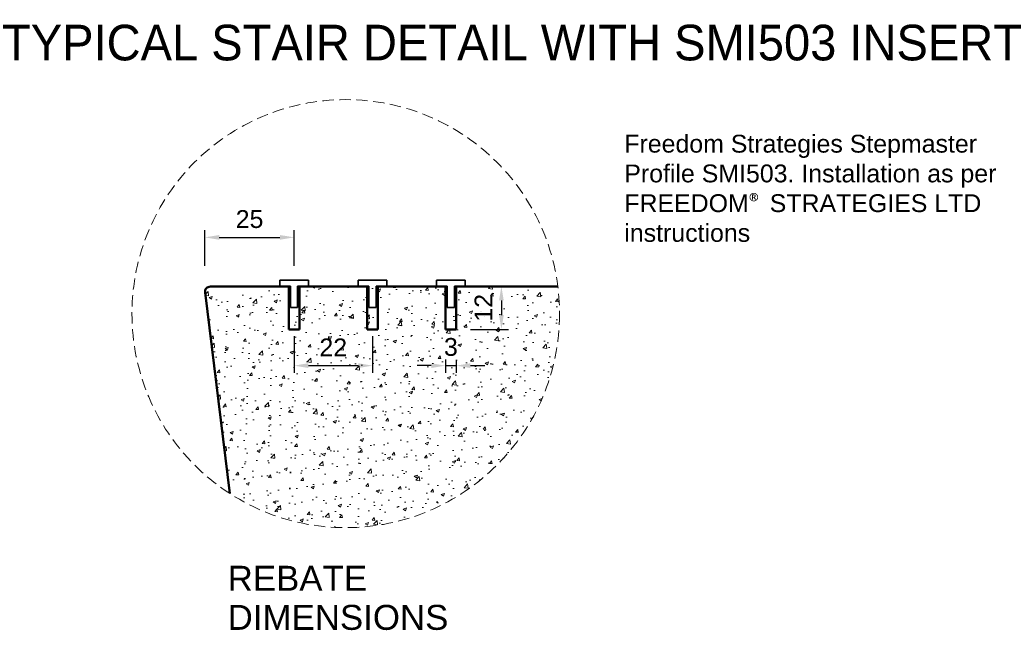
# Model space of a CAD drawing. Header units: millimetres. Extents: x -347 to 646, y -989 to 80.
# Tile 3 of 4: x -52 to 224, y -91 to 80. Entities that reach past the tile are written whole.
import ezdxf

# ---------------------------------------------------------------- set-up
doc = ezdxf.new("R2010")
doc.units = ezdxf.units.MM
doc.linetypes.add('HIDDEN2', pattern=[4.7625, 3.175, -1.5875])
for name, color, linetype, lineweight in [('FS-DETAIL', 3, 'Continuous', 35), ('FS-DETAIL-HATCH', 253, 'Continuous', 13), ('FS-DETAIL-THICK', 2, 'Continuous', 50), ('FS-DETAIL-THIN', 8, 'Continuous', 18), ('FS-DIM', 14, 'Continuous', 15), ('FS-TEXT', 7, 'Continuous', 25)]:
    doc.layers.add(name, color=color, linetype=linetype, lineweight=lineweight)
doc.styles.add('Arial', font='arial.ttf', dxfattribs={"height": 2.5})
doc.dimstyles.new('Diagonal_2.5mm Arial', dxfattribs={"dimtxt": 2.5, "dimasz": 2, "dimexe": 1, "dimexo": 2, "dimgap": 1, "dimtad": 0, "dimdec": 0, "dimzin": 0, "dimdsep": 46, "dimtxsty": 'Arial', "dimcen": 2, "dimdle": 4, "dimclrd": 256, "dimclre": 256, "dimclrt": 50, "dimaunit": 1, "dimadec": 0, "dimazin": 0, "dimtfac": 1, "dimtdec": 0, "dimtix": 1, "dimtmove": 2, "dimatfit": 3, "dimfxl": 1, "dimtvp": 1, "dimtolj": 1, "dimtzin": 0, "dimarcsym": 0})

# ---------------------------------------------------------------- blocks, each defined once
blk = doc.blocks.new('*D7')
at = {"layer": 'Defpoints', "color": 0, "transparency": 16777216}
for p in [(25.12, 18.79), (0.11, 6.8), (25.12, 6.8)]:
    blk.add_point(p, dxfattribs=at)
at = {"layer": 'FS-DIM', "lineweight": -2, "transparency": 16777216}
for p, q in [((0.11, 10.8), (0.11, 20.79)), ((25.12, 10.8), (25.12, 20.79)), ((4.11, 18.79), (21.12, 18.79))]:
    blk.add_line(p, q, dxfattribs=at)
at = {"layer": 'FS-DIM', "transparency": 16777216}
for points in [[(4.11, 19.45), (4.11, 18.12), (0.11, 18.79)], [(21.12, 19.45), (21.12, 18.12), (25.12, 18.79)]]:
    blk.add_solid(points, dxfattribs=at)
at = {"layer": 'FS-DIM', "color": 50, "transparency": 16777216, "insert": (12.62, 23.89), "char_height": 5, "attachment_point": 5, "style": 'Arial'}
blk.add_mtext('\\A1;25', dxfattribs=at)
blk = doc.blocks.new('*D8')
at = {"layer": 'Defpoints', "color": 0, "transparency": 16777216}
for p in [(25.12, -4.87), (47.12, -4.87), (47.12, -17.17)]:
    blk.add_point(p, dxfattribs=at)
at = {"layer": 'FS-DIM', "lineweight": -2, "transparency": 16777216}
for p, q in [((25.12, -8.87), (25.12, -19.17)), ((47.12, -8.87), (47.12, -19.17)), ((29.12, -17.17), (43.12, -17.17))]:
    blk.add_line(p, q, dxfattribs=at)
at = {"layer": 'FS-DIM', "transparency": 16777216}
for points in [[(29.12, -16.5), (29.12, -17.84), (25.12, -17.17)], [(43.12, -16.5), (43.12, -17.84), (47.12, -17.17)]]:
    blk.add_solid(points, dxfattribs=at)
at = {"layer": 'FS-DIM', "color": 50, "transparency": 16777216, "insert": (36.12, -12.06), "char_height": 5, "attachment_point": 5, "style": 'Arial'}
blk.add_mtext('\\A1;22', dxfattribs=at)
blk = doc.blocks.new('*D24')
at = {"layer": 'Defpoints', "color": 0, "transparency": 16777216}
for p in [(70.62, 5.1), (70.62, -7), (83.29, -7)]:
    blk.add_point(p, dxfattribs=at)
at = {"layer": 'FS-DIM', "lineweight": -2, "transparency": 16777216}
for p, q in [((74.62, 5.1), (85.29, 5.1)), ((83.29, 1.1), (83.29, -3)), ((74.62, -7), (85.29, -7))]:
    blk.add_line(p, q, dxfattribs=at)
at = {"layer": 'FS-DIM', "transparency": 16777216}
for points in [[(82.63, 1.1), (83.96, 1.1), (83.29, 5.1)], [(82.63, -3), (83.96, -3), (83.29, -7)]]:
    blk.add_solid(points, dxfattribs=at)
at = {"layer": 'FS-DIM', "color": 50, "transparency": 16777216, "insert": (78.27, -0.95), "char_height": 5, "attachment_point": 5, "rotation": 90, "style": 'Arial'}
blk.add_mtext('\\A1;12', dxfattribs=at)
blk = doc.blocks.new('*D10')
at = {"layer": 'Defpoints', "color": 0, "transparency": 16777216}
for p in [(67.62, -11.41), (70.62, -11.57), (70.62, -17.17)]:
    blk.add_point(p, dxfattribs=at)
at = {"layer": 'FS-DIM', "lineweight": -2, "transparency": 16777216}
for p, q in [((67.62, -15.41), (67.62, -19.17)), ((70.62, -15.57), (70.62, -19.17)), ((63.62, -17.17), (59.62, -17.17)), ((67.62, -17.17), (70.62, -17.17)), ((74.62, -17.17), (78.62, -17.17))]:
    blk.add_line(p, q, dxfattribs=at)
at = {"layer": 'FS-DIM', "transparency": 16777216}
for points in [[(63.62, -16.5), (63.62, -17.84), (67.62, -17.17)], [(74.62, -16.5), (74.62, -17.84), (70.62, -17.17)]]:
    blk.add_solid(points, dxfattribs=at)
at = {"layer": 'FS-DIM', "color": 50, "transparency": 16777216, "insert": (69.12, -11.96), "char_height": 5, "attachment_point": 5, "style": 'Arial'}
blk.add_mtext('\\A1;3', dxfattribs=at)

msp = doc.modelspace()

# ---------------------------------------------------------------- hatches: boundary and pattern name
at = {"layer": 'FS-DETAIL-HATCH'}
h = msp.add_hatch(dxfattribs=at)
h.set_pattern_fill('AR-CONC', color=256, scale=0.05)
edge = h.paths.add_edge_path()
edge.add_arc((19.99, -4.32), 79.69, 0.8996, 6.3758)
edge.add_line((99.19, 4.53), (86.12, 4.74))
edge.add_line((86.12, 4.74), (86.12, -3))
edge.add_line((86.12, -3), (84.12, -3))
edge.add_line((84.12, -3), (84.12, 4.78))
edge.add_line((84.12, 4.78), (81.12, 4.83))
edge.add_line((81.12, 4.83), (56.12, 5))
edge.add_line((56.12, 5), (56.12, -3))
edge.add_line((56.12, -3), (54.12, -3))
edge.add_line((54.12, -3), (54.12, 5))
edge.add_line((54.12, 5), (51.12, 5))
edge.add_line((51.12, 5), (26.12, 5))
edge.add_line((26.12, 5), (26.12, -3))
edge.add_line((26.12, -3), (24.12, -3))
edge.add_line((24.12, -3), (24.12, 5))
edge.add_line((24.12, 5), (21.12, 5))
edge.add_line((21.12, 5), (1.62, 5))
edge.add_arc((1.62, 3.5), 1.5, 90, 188.1301)
edge.add_line((0.13, 3.29), (7.08, -53.01))
edge.add_arc((39.62, -2.53), 60.06, 237.1955, 359.4876)

# ---------------------------------------------------------------- linework, layer by layer
at = {"layer": 'FS-DETAIL', "color": 0}
for p, q in [((21.12, 6.8), (29.12, 6.8)), ((21.12, 5.1), (21.12, 6.8)), ((29.12, 6.8), (29.12, 5.1)), ((43.12, 6.8), (51.12, 6.8)), ((43.12, 5.1), (43.12, 6.8)), ((51.12, 6.8), (51.12, 5.1)), ((65.12, 6.8), (73.12, 6.8)), ((65.12, 5.1), (65.12, 6.8)), ((73.12, 6.8), (73.12, 5.1)), ((24.12, 5.1), (21.12, 5.1)), ((24.12, -0.9), (24.12, 5.1)), ((29.12, 5.1), (26.12, 5.1)), ((26.12, 5.1), (26.12, -0.9)), ((46.12, 5.1), (43.12, 5.1)), ((46.12, -0.9), (46.12, 5.1)), ((51.12, 5.1), (48.12, 5.1)), ((48.12, 5.1), (48.12, -0.9)), ((68.12, 5.1), (65.12, 5.1)), ((68.12, -0.9), (68.12, 5.1)), ((73.12, 5.1), (70.12, 5.1)), ((70.12, 5.1), (70.12, -0.9)), ((26.12, -0.9), (24.12, -0.9)), ((48.12, -0.9), (46.12, -0.9)), ((70.12, -0.9), (68.12, -0.9))]:
    msp.add_line(p, q, dxfattribs=at)
at = {"layer": 'FS-DETAIL-THICK', "flags": 128}
msp.add_lwpolyline([(7.08, -53.01), (0.13, 3.29, -0.456412), (1.62, 5), (23.62, 5), (23.62, -7)], format="xyb", dxfattribs=at)
for points in [[(26.62, -7), (26.62, 5), (45.62, 5), (45.62, -7)], [(48.62, -7), (48.62, 5), (67.62, 5), (67.62, -7)], [(70.62, -7), (70.62, 5), (99.19, 5)], [(23.62, -7), (26.62, -7)], [(45.62, -7), (48.62, -7)], [(67.62, -7), (70.62, -7)]]:
    msp.add_lwpolyline(points, dxfattribs=at)
at = {"layer": 'FS-DETAIL-THIN', "linetype": 'HIDDEN2'}
msp.add_circle((39.62, -2.6), 60, dxfattribs=at)

# ---------------------------------------------------------------- texts
at = {"layer": 'FS-TEXT', "color": 7, "line_spacing_factor": 0.938532, "style": 'Arial', "bg_fill": 3, "box_fill_scale": 1.25, "bg_fill_color": 7, "bg_fill_transparency": 0}
for s, insert, char_height, width, attachment_point in [('TYPICAL STAIR DETAIL WITH SMI503 INSERT', (86.27, 73.33), 10, 307.8521, 5), ('REBATE \\PDIMENSIONS', (6.48, -73.29), 7, 67.3249, 1)]:
    msp.add_mtext(s, dxfattribs=dict(at, insert=insert, char_height=char_height, width=width, attachment_point=attachment_point))
at = {"layer": 'FS-TEXT', "color": 7, "insert": (117.78, 32.51), "char_height": 5, "width": 114.8527, "attachment_point": 4, "style": 'Arial'}
msp.add_mtext('Freedom Strategies Stepmaster Profile SMI503. Installation as per FREEDOM{\\fCalibri|b0|i0|c0|p34;\\C256;®} STRATEGIES LTD instructions', dxfattribs=at)

# ---------------------------------------------------------------- dimensions: what is measured, and where the dimension line sits
at = {"layer": 'FS-DIM'}
dim = msp.add_linear_dim(base=(25.12, 18.79), p1=(0.11, 6.8), p2=(25.12, 6.8), dimstyle='Diagonal_2.5mm Arial', dxfattribs=at)
dim.commit()
dim.dimension.update_dxf_attribs({"geometry": '*D7', "text_midpoint": (12.62, 23.89)})
dim = msp.add_linear_dim(base=(83.29, -7), p1=(70.62, 5.1), p2=(70.62, -7), angle=90, dimstyle='Diagonal_2.5mm Arial', dxfattribs=at)
dim.commit()
dim.dimension.update_dxf_attribs({"geometry": '*D24', "text_midpoint": (78.27, -0.95)})
for base, p1, p2, picture, middle in [((47.12, -17.17), (25.12, -4.87), (47.12, -4.87), '*D8', (36.12, -12.06)), ((70.62, -17.17), (67.62, -11.41), (70.62, -11.57), '*D10', (69.12, -11.96))]:
    dim = msp.add_linear_dim(base=base, p1=p1, p2=p2, dimstyle='Diagonal_2.5mm Arial', dxfattribs=at)
    dim.commit()
    dim.dimension.update_dxf_attribs({"geometry": picture, "text_midpoint": middle, "dimtype": 128})

doc.saveas('drawing.dxf')
